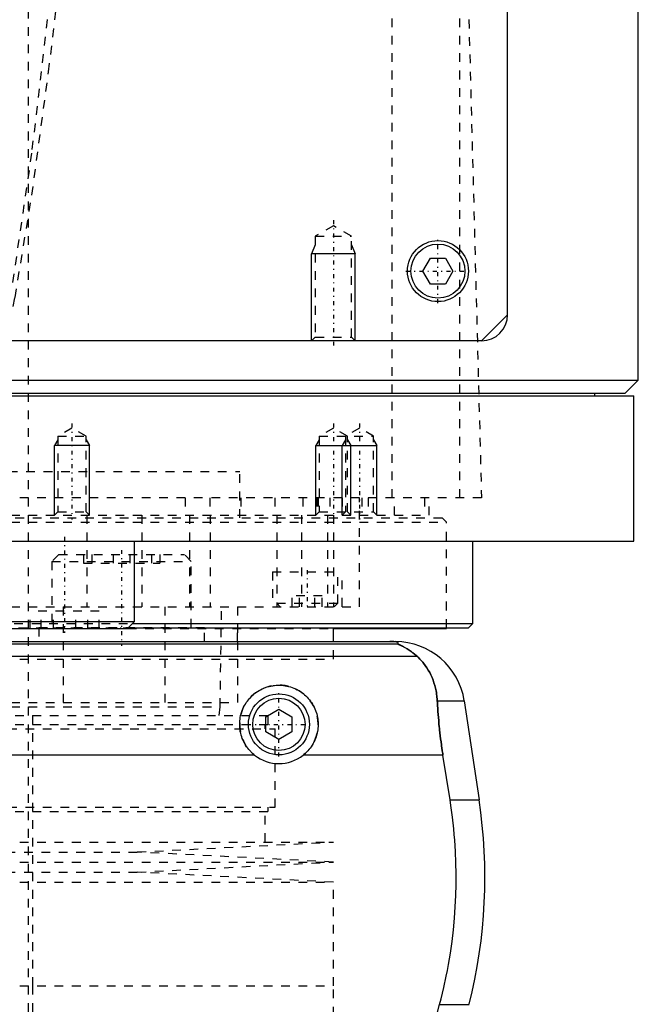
# Model space of a CAD drawing. Extents: x -90 to 90, y -139 to 487.
# Tile 4 of 10: x 9 to 80, y -42 to 71. Entities that reach past the tile are written whole.
import ezdxf

# ---------------------------------------------------------------- set-up
doc = ezdxf.new("R2010")
doc.units = 0
doc.linetypes.add('CENTER', pattern=[1.5, 0.45, -0.5, 0.05, -0.5])
doc.linetypes.add('DASHED', pattern=[2, 1, -1])
for name, color, linetype in [('AM_0', 7, 'CONTINUOUS'), ('AM_10', 7, 'CONTINUOUS'), ('AM_3', 7, 'DASHED'), ('AM_7', 7, 'CENTER')]:
    doc.layers.add(name, color=color, linetype=linetype)

msp = doc.modelspace()

# ---------------------------------------------------------------- linework, layer by layer
at = {"layer": 'AM_0', "color": 7, "linetype": 'CONTINUOUS'}
for p, q in [((65, 37.5), (65, 313.5)), ((80, 30), (80, 291.5)), ((55.27, 42.5), (56.13, 44)), ((56.13, 44), (57.87, 44)), ((57.87, 44), (58.73, 42.5)), ((56.13, 41), (55.27, 42.5)), ((58.73, 42.5), (57.87, 41)), ((57.87, 41), (56.13, 41)), ((65, 37.5), (62, 34.5)), ((62, 34.5), (-62, 34.5)), ((-80, 30), (80, 30)), ((78.5, 28.5), (80, 30)), ((-78.5, 28.5), (78.5, 28.5)), ((75, 28.2), (75, 28.5)), ((-79.5, 28.2), (79.5, 28.2)), ((79.5, 11.5), (79.5, 28.2)), ((-79.5, 11.5), (79.5, 11.5)), ((22.16, 2.3), (22.16, 11.5)), ((61, 2.08), (61, 11.5)), ((6.16, 2.3), (22.16, 2.3)), ((21.36, 1.5), (22.16, 2.3)), ((6.96, 1.5), (21.36, 1.5)), ((21.44, 1.58), (60.5, 1.58)), ((21.94, 2.08), (61, 2.08)), ((45, 0), (45, 1.58)), ((45.03, 1.5), (58, 1.5)), ((58, 1.5), (58, 1.58)), ((60.5, 1.58), (61, 2.08)), ((-52.11, 0), (52.11, 0)), ((-52.38, -0.25), (52.38, -0.25)), ((-54.6, -1.69), (54.6, -1.69)), ((37.25, -8.63), (38.75, -7.77)), ((38.75, -7.77), (40.25, -8.63)), ((56.93, -6.81), (60.02, -6.81)), ((60.02, -6.81), (61.72, -18.16)), ((37.25, -10.37), (37.25, -8.63)), ((40.25, -8.63), (40.25, -10.37)), ((38.75, -11.23), (37.25, -10.37)), ((40.25, -10.37), (38.75, -11.23)), ((35.96, -13.03), (-35.96, -13.03)), ((57.58, -13.03), (41.54, -13.03)), ((58.39, -18.16), (57.58, -13.03)), ((58.39, -18.16), (61.72, -18.16)), ((55.78, -46.97), (57.2, -41.62)), ((57.2, -41.62), (60.6, -41.62))]:
    msp.add_line(p, q, dxfattribs=at)
for points in [[(52.38, -0.25, 0), (52.39, -0.25, 0), (52.41, -0.23, 0), (52.43, -0.22, 0), (52.44, -0.21, 0), (52.44, -0.2, 0), (52.45, -0.19, 0), (52.45, -0.17, 0), (52.45, -0.16, 0), (52.45, -0.14, 0), (52.43, -0.13, 0), (52.42, -0.12, 0), (52.41, -0.11, 0), (52.39, -0.1, 0), (52.35, -0.08, 0), (52.3, -0.07, 0), (52.23, -0.05, 0), (52.19, -0.04, 0), (52.17, -0.04, 0), (52.16, -0.04, 0), (52.15, -0.04, 0), (52.15, -0.04, 0), (52.13, -0.04, 0), (52.11, -0.03, 0), (52.1, -0.03, 0), (52.1, -0.03, 0), (52.08, -0.03, 0), (52.06, -0.03, 0), (52.05, -0.03, 0), (52.04, -0.02, 0), (52.01, -0.02, 0), (51.99, -0.02, 0), (51.96, -0.02, 0), (51.93, -0.01, 0), (51.91, -0.01, 0), (51.89, -0.01, 0), (51.87, -0.01, 0), (51.84, -0.01, 0), (51.82, -0.01, 0), (51.82, -0.01, 0), (51.81, -0.01, 0), (51.81, -0.01, 0), (51.8, -0.01, 0), (51.8, -0.01, 0), (51.79, -0.01, 0), (51.78, -0.01, 0), (51.78, -0.01, 0), (51.77, -0.01, 0), (51.77, -0.01, 0), (51.76, -0.01, 0), (51.76, 0, 0), (51.75, 0, 0), (51.74, 0, 0), (51.73, 0, 0), (51.73, 0, 0), (51.72, 0, 0), (51.72, 0, 0), (51.71, 0, 0), (51.7, 0, 0), (51.7, 0, 0), (51.69, 0, 0), (51.68, 0, 0), (51.68, 0, 0), (51.67, 0, 0), (51.67, 0, 0), (51.66, 0, 0), (51.65, 0, 0), (51.65, 0, 0), (51.64, 0, 0), (51.63, 0, 0), (51.63, 0, 0), (51.62, 0, 0), (51.61, 0, 0), (51.6, 0, 0), (51.6, 0, 0), (51.59, 0, 0), (51.58, 0, 0), (51.57, 0, 0), (51.57, 0, 0), (51.56, 0, 0), (51.55, 0, 0), (51.54, 0, 0), (51.53, 0, 0), (51.53, 0, 0), (51.52, 0, 0), (51.52, 0, 0), (51.51, 0, 0), (51.5, 0, 0), (51.49, 0, 0)], [(54.6, -1.69, 0), (54.51, -1.61, 0), (54.32, -1.45, 0), (54.14, -1.31, 0), (54.06, -1.24, 0), (53.97, -1.17, 0), (53.8, -1.05, 0), (53.63, -0.94, 0), (53.48, -0.84, 0), (53.33, -0.75, 0), (53.18, -0.67, 0), (53.12, -0.63, 0), (53.05, -0.59, 0), (52.93, -0.53, 0), (52.81, -0.48, 0), (52.7, -0.42, 0), (52.64, -0.4, 0), (52.63, -0.39, 0), (52.61, -0.38, 0), (52.6, -0.38, 0), (52.6, -0.37, 0), (52.58, -0.37, 0), (52.57, -0.36, 0), (52.55, -0.35, 0), (52.54, -0.35, 0), (52.52, -0.34, 0), (52.52, -0.34, 0), (52.51, -0.33, 0), (52.5, -0.33, 0), (52.48, -0.32, 0), (52.48, -0.32, 0), (52.47, -0.32, 0), (52.46, -0.31, 0), (52.45, -0.31, 0), (52.44, -0.3, 0), (52.44, -0.3, 0), (52.43, -0.3, 0), (52.42, -0.29, 0), (52.41, -0.29, 0), (52.4, -0.28, 0), (52.4, -0.28, 0), (52.39, -0.28, 0), (52.39, -0.28, 0), (52.39, -0.27, 0), (52.38, -0.27, 0), (52.38, -0.27, 0), (52.38, -0.26, 0), (52.38, -0.26, 0), (52.38, -0.26, 0), (52.38, -0.26, 0), (52.38, -0.26, 0), (52.38, -0.25, 0), (52.38, -0.25, 0)], [(56.93, -6.81, 0), (56.92, -6.65, 0), (56.89, -6.32, 0), (56.85, -5.99, 0), (56.82, -5.83, 0), (56.8, -5.66, 0), (56.73, -5.34, 0), (56.65, -5.03, 0), (56.55, -4.72, 0), (56.45, -4.42, 0), (56.33, -4.12, 0), (56.27, -3.97, 0), (56.2, -3.83, 0), (56.06, -3.55, 0), (55.9, -3.27, 0), (55.73, -3, 0), (55.55, -2.74, 0), (55.36, -2.49, 0), (55.26, -2.37, 0), (55.16, -2.25, 0), (54.94, -2.02, 0), (54.72, -1.8, 0), (54.6, -1.69, 0)], [(35.96, -13.03, 0), (35.88, -12.97, 0), (35.73, -12.83, 0), (35.58, -12.69, 0), (35.51, -12.62, 0), (35.44, -12.55, 0), (35.3, -12.39, 0), (35.17, -12.23, 0), (35.05, -12.06, 0), (34.93, -11.89, 0), (34.83, -11.7, 0), (34.78, -11.61, 0), (34.73, -11.52, 0), (34.64, -11.32, 0), (34.55, -11.13, 0), (34.48, -10.93, 0), (34.42, -10.73, 0), (34.37, -10.52, 0), (34.35, -10.42, 0), (34.32, -10.32, 0), (34.29, -10.11, 0), (34.27, -9.91, 0), (34.26, -9.81, 0), (34.25, -9.71, 0), (34.25, -9.51, 0), (34.25, -9.31, 0), (34.26, -9.21, 0), (34.27, -9.11, 0), (34.29, -8.91, 0), (34.32, -8.7, 0), (34.36, -8.5, 0), (34.41, -8.3, 0), (34.47, -8.1, 0), (34.51, -8.01, 0), (34.54, -7.91, 0), (34.62, -7.72, 0), (34.7, -7.53, 0), (34.8, -7.34, 0), (34.9, -7.17, 0), (35.01, -6.99, 0), (35.07, -6.91, 0), (35.13, -6.83, 0), (35.25, -6.67, 0), (35.38, -6.52, 0), (35.52, -6.37, 0), (35.66, -6.23, 0), (35.8, -6.1, 0), (35.88, -6.03, 0), (35.96, -5.97, 0), (36.12, -5.85, 0), (36.29, -5.73, 0), (36.47, -5.62, 0), (36.65, -5.52, 0), (36.83, -5.43, 0), (36.93, -5.38, 0), (37.03, -5.34, 0), (37.22, -5.27, 0), (37.42, -5.2, 0), (37.63, -5.14, 0), (37.83, -5.1, 0), (38.04, -5.06, 0), (38.14, -5.04, 0), (38.24, -5.03, 0), (38.45, -5.01, 0), (38.65, -5, 0), (38.75, -5, 0), (38.85, -5, 0), (39.05, -5.01, 0), (39.26, -5.03, 0), (39.36, -5.04, 0), (39.46, -5.06, 0), (39.67, -5.1, 0), (39.87, -5.14, 0), (40.08, -5.2, 0), (40.28, -5.27, 0), (40.47, -5.34, 0), (40.57, -5.38, 0), (40.67, -5.43, 0), (40.85, -5.52, 0), (41.03, -5.62, 0), (41.21, -5.73, 0), (41.38, -5.85, 0), (41.54, -5.97, 0), (41.62, -6.03, 0), (41.7, -6.1, 0), (41.84, -6.23, 0), (41.98, -6.37, 0), (42.12, -6.52, 0), (42.25, -6.67, 0), (42.37, -6.83, 0), (42.43, -6.91, 0), (42.49, -6.99, 0), (42.6, -7.17, 0), (42.7, -7.34, 0), (42.8, -7.53, 0), (42.88, -7.72, 0), (42.96, -7.91, 0), (42.99, -8.01, 0), (43.03, -8.1, 0), (43.09, -8.3, 0), (43.14, -8.5, 0), (43.18, -8.7, 0), (43.21, -8.91, 0), (43.23, -9.11, 0), (43.24, -9.21, 0), (43.25, -9.31, 0), (43.25, -9.51, 0), (43.25, -9.71, 0), (43.24, -9.81, 0), (43.23, -9.91, 0), (43.21, -10.11, 0), (43.18, -10.32, 0), (43.15, -10.42, 0), (43.13, -10.52, 0), (43.08, -10.73, 0), (43.02, -10.93, 0), (42.95, -11.13, 0), (42.86, -11.32, 0), (42.77, -11.52, 0), (42.72, -11.61, 0), (42.67, -11.7, 0), (42.57, -11.89, 0), (42.45, -12.06, 0), (42.33, -12.23, 0), (42.2, -12.39, 0), (42.06, -12.55, 0), (41.99, -12.62, 0), (41.92, -12.69, 0), (41.77, -12.83, 0), (41.62, -12.97, 0), (41.54, -13.03, 0)], [(57.58, -13.03, 0), (57.55, -12.86, 0), (57.5, -12.52, 0), (57.45, -12.18, 0), (57.43, -12.01, 0), (57.4, -11.84, 0), (57.36, -11.5, 0), (57.31, -11.15, 0), (57.27, -10.81, 0), (57.23, -10.46, 0), (57.19, -10.12, 0), (57.17, -9.94, 0), (57.15, -9.77, 0), (57.12, -9.42, 0), (57.09, -9.07, 0), (57.06, -8.72, 0), (57.03, -8.37, 0), (57, -8.03, 0), (56.99, -7.85, 0), (56.98, -7.68, 0), (56.96, -7.33, 0), (56.94, -6.99, 0), (56.93, -6.81, 0)], [(57.2, -41.62, 0), (57.37, -40.98, 0), (57.68, -39.69, 0), (57.96, -38.38, 0), (58.09, -37.72, 0), (58.21, -37.05, 0), (58.43, -35.73, 0), (58.62, -34.4, 0), (58.78, -33.07, 0), (58.9, -31.75, 0), (58.99, -30.44, 0), (59.03, -29.79, 0), (59.06, -29.15, 0), (59.09, -27.88, 0), (59.09, -26.64, 0), (59.07, -25.38, 0), (59.02, -24.1, 0), (58.94, -22.8, 0), (58.88, -22.14, 0), (58.82, -21.48, 0), (58.67, -20.16, 0), (58.5, -18.82, 0), (58.39, -18.16, 0)]]:
    msp.add_polyline3d(points, dxfattribs=at)
for centre, radius in [((57, 42.5), 3.5), ((57, 42.5), 3.1), ((38.75, -9.5), 3.5), ((38.75, -9.5), 3)]:
    msp.add_circle(centre, radius, dxfattribs=at)
for centre, radius, start, end in [((62, 37.5), 3, 270, 0), ((52.11, -8), 8, 8.533, 90), ((38.75, -9.5), 4.5, 231.7104, 308.2896), ((2.39, -27.06), 60, 345.9622, 8.533)]:
    msp.add_arc(centre, radius, start, end, dxfattribs=at)
at = {"layer": 'AM_10', "color": 7, "linetype": 'CONTINUOUS'}
for p, q in [((42.93, 45.5), (42.5, 44.5)), ((47.07, 45.5), (47.5, 44.5)), ((47.5, 44.5), (42.5, 44.5)), ((42.5, 34.5), (42.5, 44.5)), ((47.5, 34.5), (47.5, 44.5)), ((13.38, 23.16), (13, 22.5)), ((16.62, 23.16), (17, 22.5)), ((43.38, 23.16), (43, 22.5)), ((46.38, 23.16), (46, 22.5)), ((46.62, 23.16), (47, 22.5)), ((49.62, 23.16), (50, 22.5)), ((17, 22.5), (13, 22.5)), ((13, 14.5), (13, 22.5)), ((17, 14.5), (17, 22.5)), ((43, 14.5), (43, 22.5)), ((43, 22.5), (50, 22.5)), ((46, 14.5), (46, 22.5)), ((47, 14.5), (47, 22.5)), ((50, 14.5), (50, 22.5))]:
    msp.add_line(p, q, dxfattribs=at)
at = {"layer": 'AM_3', "color": 6, "linetype": 'DASHED'}
for p, q in [((10, -70.5), (10, 403.5)), ((51.74, 16.5), (51.74, 77.05)), ((59.5, 16.5), (59.5, 75.49)), ((60.5, 73.35), (62, 16.5)), ((45, 47.69), (42.93, 46.5)), ((47.07, 46.5), (45, 47.69)), ((42.93, 46.5), (42.93, 34.93)), ((42.93, 46.5), (47.07, 46.5)), ((47.07, 34.93), (47.07, 46.5)), ((42.93, 34.93), (42.5, 34.5)), ((42.93, 34.93), (47.07, 34.93)), ((47.5, 34.5), (47.07, 34.93)), ((15, 24.5), (13.38, 23.56)), ((16.62, 23.56), (15, 24.5)), ((45, 24.5), (43.38, 23.56)), ((46.62, 23.56), (45, 24.5)), ((48, 24.5), (46.38, 23.56)), ((49.62, 23.56), (48, 24.5)), ((13.38, 23.56), (13.38, 14.88)), ((13.38, 23.56), (16.62, 23.56)), ((16.62, 14.88), (16.62, 23.56)), ((43.38, 23.56), (43.38, 14.88)), ((43.38, 23.56), (49.62, 23.56)), ((46.38, 23.56), (46.38, 14.88)), ((46.62, 14.88), (46.62, 23.56)), ((49.62, 14.88), (49.62, 23.56)), ((-34.25, 19.5), (34.25, 19.5)), ((34.25, 14.2), (34.25, 19.5)), ((62, 16.5), (-62, 16.5)), ((28, 16.5), (28, 14.5)), ((30.84, 16.5), (30.84, 14.5)), ((34.38, 16.5), (34.38, 14.5)), ((38.29, 16.5), (38.29, 14.5)), ((41.5, 16.5), (41.5, 14.5)), ((43.09, 16.5), (43.09, 14.5)), ((43.24, 16.5), (43.24, 14.5)), ((44.59, 16.5), (44.59, 14.5)), ((46, 16.5), (46, 14.5)), ((48, 4), (48, 16.5)), ((48.25, 16.5), (48.25, 14.5)), ((49, 16.5), (49, 14.5)), ((52, 14.5), (52, 16.5)), ((55.47, 16.5), (55.47, 14.5)), ((56, 14.5), (56, 16.5)), ((13.38, 14.88), (13, 14.5)), ((13.38, 14.88), (16.62, 14.88)), ((17, 14.5), (16.62, 14.88)), ((43.38, 14.88), (43, 14.5)), ((43.38, 14.88), (49.62, 14.88)), ((46.38, 14.88), (46, 14.5)), ((47, 14.5), (46.62, 14.88)), ((50, 14.5), (49.62, 14.88)), ((-58, 13.7), (58, 13.7)), ((-57.5, 14.2), (57.5, 14.2)), ((-56, 14.5), (56, 14.5)), ((16.7, 14.5), (16.7, 4)), ((23, 14.5), (23, 4)), ((28.48, 14.5), (28.48, 4)), ((30.85, 14.5), (30.85, 4)), ((38.5, 14.5), (38.5, 4)), ((41.36, 14.5), (41.36, 4)), ((44.34, 14.5), (44.34, 4)), ((45, 14.5), (45, 4)), ((58, 13.7), (57.5, 14.2)), ((58, 1.58), (58, 13.7)), ((13.5, 10), (12.7, 9.2)), ((12.7, 9.2), (12.7, 1.6)), ((12.7, 9.2), (28.7, 9.2)), ((13.5, 10), (27.9, 10)), ((16.31, 10), (16.31, 9)), ((17.27, 10), (17.27, 9)), ((19.74, 10), (19.74, 9)), ((21.66, 10), (21.66, 9)), ((24.14, 10), (24.14, 9)), ((25.1, 10), (25.1, 9)), ((28.7, 9.2), (27.9, 10)), ((28.7, 1.6), (28.7, 9.2)), ((16.31, 9), (25.1, 9)), ((38, 8), (38, 4)), ((38, 8), (46, 8)), ((45.5, 4.4), (45.5, 8)), ((46, 4), (46, 8)), ((40.27, 4), (40.27, 5.25)), ((43.73, 5.25), (40.27, 5.25)), ((41.13, 4), (41.13, 5.25)), ((42.87, 4), (42.87, 5.25)), ((43.73, 4), (43.73, 5.25)), ((-48, 4), (48, 4)), ((10.19, 1.5), (10.19, 3.5)), ((18.12, 3.5), (10.19, 3.5)), ((11.48, 1.5), (11.48, 3.5)), ((12.87, 1.5), (12.87, 3.5)), ((13.98, 4), (13.98, -7)), ((15.44, 1.5), (15.44, 3.5)), ((16.83, 1.5), (16.83, 3.5)), ((18.12, 1.5), (18.12, 3.5)), ((25.65, 4), (25.65, -7)), ((32, -7.5), (32.18, 4)), ((34, 4), (34, -7)), ((38.5, 4.4), (38.9, 4)), ((38.5, 4.4), (45.5, 4.4)), ((45.1, 4), (45.5, 4.4)), ((-20.59, 1.5), (45.03, 1.5)), ((6.38, 2.08), (21.94, 2.08)), ((6.88, 1.58), (21.44, 1.58)), ((11.2, 1.6), (11.2, 0)), ((11.2, 1.6), (30.2, 1.6)), ((15.21, 1.6), (15.21, 1.5)), ((20.59, 1.5), (20.59, 1.6)), ((30.2, 0), (30.2, 1.6)), ((34, 0), (34, 1.5)), ((45, -2), (45, 0)), ((-45, -2), (45, -2)), ((-45, -2), (45, -2)), ((-34, -7), (34, -7)), ((-32, -7.5), (32, -7.5)), ((31.9, -8.5), (32, -7.5)), ((-37.53, -8.5), (37.53, -8.5)), ((10.5, -39.5), (10.5, -8.5)), ((37.53, -9.5), (37.53, -8.5)), ((-38.33, -10), (38.33, -10)), ((-37.53, -9.5), (37.53, -9.5)), ((37.17, -10), (37.17, -9.5)), ((38.33, -19), (38.33, -10)), ((-38.33, -19), (38.33, -19)), ((37.53, -19.5), (37.53, -19)), ((-37.53, -19.5), (37.53, -19.5)), ((37.17, -23), (37.17, -19.5)), ((-45, -23), (45, -23)), ((22.5, -24.15), (45, -23)), ((-22.5, -24.15), (22.5, -24.15)), ((45, -25.3), (22.5, -24.15)), ((-45, -25.3), (45, -25.3)), ((22.5, -26.45), (45, -25.3)), ((-22.5, -26.45), (22.5, -26.45)), ((45, -27.6), (22.5, -26.45)), ((-45, -27.6), (45, -27.6)), ((45, -39.5), (45, -27.6)), ((-45, -39.5), (45, -39.5)), ((10.5, -70.5), (10.5, -39.5)), ((45, -52.9), (45, -39.5))]:
    msp.add_line(p, q, dxfattribs=at)
for points in [[(7.5, 34.51, 0), (8.47, 39.48, 0), (10.4, 51.23, 0), (12.32, 65.38, 0), (13.28, 73.35, 0)], [(12.4, 73.35, 0), (10.36, 56.04, 0), (7.97, 39.77, 0)], [(52.38, -0.25, 0), (52.38, -0.25, 0), (52.38, -0.26, 0), (52.38, -0.26, 0), (52.38, -0.26, 0), (52.38, -0.26, 0), (52.38, -0.26, 0), (52.38, -0.27, 0), (52.38, -0.27, 0), (52.38, -0.27, 0), (52.39, -0.27, 0), (52.39, -0.28, 0), (52.39, -0.28, 0), (52.4, -0.28, 0), (52.41, -0.28, 0), (52.41, -0.29, 0), (52.42, -0.29, 0), (52.43, -0.3, 0), (52.43, -0.3, 0), (52.44, -0.3, 0), (52.45, -0.31, 0), (52.46, -0.31, 0), (52.46, -0.31, 0), (52.47, -0.32, 0), (52.48, -0.32, 0), (52.49, -0.33, 0), (52.5, -0.33, 0), (52.5, -0.33, 0), (52.51, -0.34, 0), (52.53, -0.34, 0), (52.54, -0.35, 0), (52.55, -0.35, 0), (52.57, -0.36, 0), (52.57, -0.36, 0), (52.58, -0.37, 0), (52.6, -0.37, 0), (52.61, -0.38, 0), (52.66, -0.4, 0), (52.76, -0.45, 0), (52.88, -0.51, 0), (53, -0.57, 0), (53.06, -0.6, 0), (53.13, -0.64, 0), (53.27, -0.72, 0), (53.43, -0.81, 0), (53.59, -0.91, 0), (53.76, -1.02, 0), (53.94, -1.15, 0), (54.03, -1.21, 0), (54.12, -1.29, 0), (54.31, -1.44, 0), (54.5, -1.6, 0), (54.6, -1.69, 0)], [(54.6, -1.69, 0), (54.72, -1.8, 0), (54.94, -2.02, 0), (55.16, -2.25, 0), (55.26, -2.37, 0), (55.36, -2.49, 0), (55.55, -2.74, 0), (55.73, -3, 0), (55.9, -3.27, 0), (56.06, -3.55, 0), (56.2, -3.83, 0), (56.27, -3.98, 0), (56.33, -4.12, 0), (56.45, -4.42, 0), (56.55, -4.72, 0), (56.65, -5.03, 0), (56.73, -5.34, 0), (56.8, -5.66, 0), (56.82, -5.83, 0), (56.85, -5.99, 0), (56.89, -6.32, 0), (56.92, -6.65, 0), (56.93, -6.81, 0)], [(56.93, -6.81, 0), (56.94, -6.99, 0), (56.96, -7.33, 0), (56.98, -7.68, 0), (56.99, -7.85, 0), (57, -8.03, 0), (57.03, -8.37, 0), (57.06, -8.72, 0), (57.09, -9.07, 0), (57.12, -9.42, 0), (57.15, -9.77, 0), (57.17, -9.94, 0), (57.19, -10.12, 0), (57.23, -10.46, 0), (57.27, -10.81, 0), (57.31, -11.15, 0), (57.36, -11.5, 0), (57.4, -11.84, 0), (57.43, -12.01, 0), (57.45, -12.18, 0), (57.5, -12.52, 0), (57.55, -12.86, 0), (57.58, -13.03, 0)]]:
    msp.add_polyline3d(points, dxfattribs=at)
msp.add_arc((38.75, -9.5), 4.5, 308.2896, 231.7104, dxfattribs=at)
at = {"layer": 'AM_7', "color": 4, "linetype": 'CENTER'}
for p, q in [((45, 48.35), (45, 33.84)), ((57, 38.83), (57, 46.17)), ((53.33, 42.5), (60.67, 42.5)), ((15, 25), (15, 14)), ((45, 25), (45, 14)), ((48, 25), (48, 14)), ((14.16, 12), (14.16, 1)), ((20.7, 10.5), (20.7, -0.5)), ((42, 8.2), (42, 3.8)), ((38.75, -13.18), (38.75, -5.82)), ((35.08, -9.5), (42.42, -9.5))]:
    msp.add_line(p, q, dxfattribs=at)

doc.saveas('drawing.dxf')
